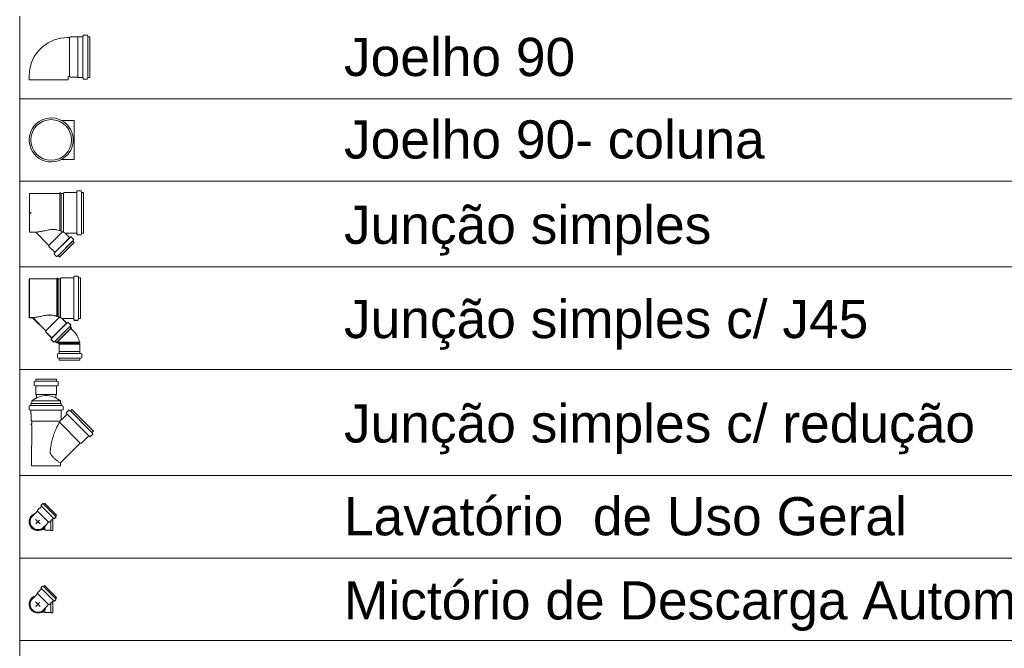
# Model space of a CAD drawing. Header units: millimetres. Extents: x 567 to 934, y -1 to 364.
# Tile 79 of 256: x 691.28 to 696.44, y 45.92 to 49.21. Entities that reach past the tile are written whole.
import ezdxf

# ---------------------------------------------------------------- set-up
doc = ezdxf.new("R2010")
doc.units = ezdxf.units.MM
doc.header["$MEASUREMENT"] = 0
doc.linetypes.add('NULL', pattern=[0])
for name, color, linetype, lineweight in [('DI-Tabelas', 7, 'Continuous', 13), ('Simbolos', 14, 'Continuous', 20), ('Simbolos_int', 14, 'Continuous', 15)]:
    doc.layers.add(name, color=color, linetype=linetype, lineweight=lineweight)
doc.styles.add('Arial', font='arial.ttf')

msp = doc.modelspace()

# ---------------------------------------------------------------- linework, layer by layer
at = {"layer": 'DI-Tabelas'}
for p, q in [((691.2751, 48.795), (691.2751, 49.227)), ((692.9251, 48.795), (691.2751, 48.795)), ((691.2751, 48.363), (691.2751, 48.795)), ((699.172, 48.795), (692.9251, 48.795)), ((692.9251, 48.363), (691.2751, 48.363)), ((691.2751, 47.9153), (691.2751, 48.363)), ((699.172, 48.363), (692.9251, 48.363)), ((692.9251, 47.9153), (691.2751, 47.9153)), ((691.2751, 47.3759), (691.2751, 47.9153)), ((699.172, 47.9153), (692.9251, 47.9153)), ((692.9251, 47.3759), (691.2751, 47.3759)), ((691.2751, 46.8213), (691.2751, 47.3759)), ((699.172, 47.3759), (692.9251, 47.3759)), ((692.9251, 46.8213), (691.2751, 46.8213)), ((691.2751, 46.3893), (691.2751, 46.8213)), ((699.172, 46.8213), (692.9251, 46.8213)), ((692.9251, 46.3893), (691.2751, 46.3893)), ((691.2751, 45.9573), (691.2751, 46.3893)), ((699.172, 46.3893), (692.9251, 46.3893)), ((692.9251, 45.9573), (691.2751, 45.9573)), ((691.2751, 45.5253), (691.2751, 45.9573)), ((699.172, 45.9573), (692.9251, 45.9573))]:
    msp.add_line(p, q, dxfattribs=at)
at = {"layer": 'Simbolos'}
for p, q in [((691.5364, 49.115), (691.5239, 49.115)), ((691.5408, 49.1194), (691.5364, 49.115)), ((691.5803, 49.1194), (691.5408, 49.1194)), ((691.5808, 49.1199), (691.5803, 49.1194)), ((691.605, 49.1199), (691.5808, 49.1199)), ((691.6074, 49.1269), (691.607, 49.1217)), ((691.6283, 49.1287), (691.6094, 49.1287)), ((691.6303, 49.1272), (691.6318, 49.1214)), ((691.6427, 49.1199), (691.6338, 49.1199)), ((691.6427, 49.1199), (691.6427, 48.9069)), ((691.3251, 48.8934), (691.3251, 48.9162)), ((691.5283, 48.8934), (691.5283, 48.9098)), ((691.5364, 48.9118), (691.5303, 48.9118)), ((691.5408, 48.9074), (691.5364, 48.9118)), ((691.5803, 48.9074), (691.5408, 48.9074)), ((691.5808, 48.9069), (691.5803, 48.9074)), ((691.605, 48.9069), (691.5808, 48.9069)), ((691.6074, 48.8999), (691.607, 48.9051)), ((691.6283, 48.8981), (691.6094, 48.8981)), ((691.6303, 48.8996), (691.6318, 48.9054)), ((691.6427, 48.9069), (691.6338, 48.9069)), ((691.4945, 48.6806), (691.56, 48.6806)), ((691.4945, 48.4774), (691.56, 48.4774)), ((691.575, 48.3112), (691.5745, 48.306)), ((691.5959, 48.313), (691.5769, 48.313)), ((691.5978, 48.3115), (691.5994, 48.3057)), ((691.4852, 48.2993), (691.3273, 48.2993)), ((691.3273, 48.2993), (691.3273, 48.0961)), ((691.4852, 48.2993), (691.4854, 48.3023)), ((691.4913, 48.3023), (691.4854, 48.3023)), ((691.4916, 48.2993), (691.4913, 48.3023)), ((691.504, 48.2993), (691.4916, 48.2993)), ((691.5089, 48.3042), (691.504, 48.2993)), ((691.5725, 48.3042), (691.5089, 48.3042)), ((691.6102, 48.3042), (691.6013, 48.3042)), ((691.6102, 48.3042), (691.6102, 48.0912)), ((691.333, 48.1934), (691.3251, 48.2013)), ((691.3362, 48.1977), (691.3251, 48.1977)), ((691.3591, 48.0961), (691.3273, 48.0961)), ((691.4283, 48.0269), (691.3591, 48.0961)), ((691.5361, 48.0682), (691.5164, 48.0878)), ((691.5725, 48.0912), (691.5179, 48.0912)), ((691.5428, 48.0715), (691.5388, 48.0681)), ((691.5574, 48.0585), (691.545, 48.0709)), ((691.5577, 48.056), (691.5546, 48.0507)), ((691.575, 48.0842), (691.5745, 48.0894)), ((691.5959, 48.0824), (691.5769, 48.0824)), ((691.5978, 48.0839), (691.5994, 48.0897)), ((691.6102, 48.0912), (691.6013, 48.0912)), ((691.4283, 48.0212), (691.4283, 48.0269)), ((691.4587, 47.9908), (691.4283, 48.0212)), ((691.5611, 48.0422), (691.4842, 47.9653)), ((691.5611, 48.0422), (691.5549, 48.0483)), ((691.4554, 47.9841), (691.4588, 47.9881)), ((691.4679, 47.969), (691.4555, 47.9814)), ((691.4704, 47.9687), (691.4757, 47.9718)), ((691.4842, 47.9653), (691.4781, 47.9714)), ((691.469, 47.8511), (691.3251, 47.8511)), ((691.3251, 47.8511), (691.3251, 47.6479)), ((691.4695, 47.8516), (691.3256, 47.8516)), ((691.3256, 47.8516), (691.3256, 47.6484)), ((691.469, 47.8511), (691.4693, 47.8541)), ((691.469, 47.6558), (691.469, 47.8511)), ((691.4752, 47.8541), (691.4693, 47.8541)), ((691.4695, 47.8516), (691.4698, 47.8546)), ((691.4695, 47.6563), (691.4695, 47.8516)), ((691.4757, 47.8546), (691.4698, 47.8546)), ((691.4754, 47.8511), (691.4752, 47.8541)), ((691.4754, 47.6536), (691.4754, 47.8511)), ((691.4878, 47.8511), (691.4754, 47.8511)), ((691.4759, 47.8516), (691.4757, 47.8546)), ((691.4759, 47.6541), (691.4759, 47.8516)), ((691.4883, 47.8516), (691.4759, 47.8516)), ((691.4927, 47.856), (691.4878, 47.8511)), ((691.4878, 47.6483), (691.4878, 47.8511)), ((691.4932, 47.8565), (691.4883, 47.8516)), ((691.4883, 47.6488), (691.4883, 47.8516)), ((691.5564, 47.856), (691.4927, 47.856)), ((691.5569, 47.8565), (691.4932, 47.8565)), ((691.5582, 47.856), (691.5582, 47.643)), ((691.5588, 47.863), (691.5584, 47.8578)), ((691.5587, 47.8565), (691.5587, 47.6435)), ((691.5593, 47.8635), (691.5589, 47.8583)), ((691.5797, 47.8648), (691.5608, 47.8648)), ((691.5802, 47.8653), (691.5613, 47.8653)), ((691.5817, 47.8633), (691.5832, 47.8575)), ((691.5822, 47.8638), (691.5837, 47.858)), ((691.5836, 47.856), (691.5836, 47.643)), ((691.5841, 47.8565), (691.5841, 47.6435)), ((691.5941, 47.856), (691.5852, 47.856)), ((691.5946, 47.8565), (691.5857, 47.8565)), ((691.5941, 47.856), (691.5941, 47.643)), ((691.5946, 47.8565), (691.5946, 47.6435)), ((691.343, 47.6479), (691.3251, 47.6479)), ((691.3435, 47.6484), (691.3256, 47.6484)), ((691.4122, 47.5787), (691.343, 47.6479)), ((691.4127, 47.5792), (691.3435, 47.6484)), ((691.4837, 47.6502), (691.4122, 47.5787)), ((691.4842, 47.6507), (691.4127, 47.5792)), ((691.5199, 47.62), (691.5003, 47.6396)), ((691.5204, 47.6205), (691.5008, 47.6401)), ((691.5564, 47.643), (691.5017, 47.643)), ((691.5569, 47.6435), (691.5022, 47.6435)), ((691.5588, 47.636), (691.5584, 47.6412)), ((691.5593, 47.6365), (691.5589, 47.6417)), ((691.5817, 47.6357), (691.5832, 47.6415)), ((691.5822, 47.6362), (691.5837, 47.642)), ((691.5941, 47.643), (691.5852, 47.643)), ((691.5946, 47.6435), (691.5857, 47.6435)), ((691.5212, 47.6187), (691.4439, 47.5413)), ((691.5217, 47.6192), (691.4444, 47.5418)), ((691.5382, 47.6017), (691.4609, 47.5243)), ((691.5387, 47.6022), (691.4614, 47.5248)), ((691.5455, 47.5944), (691.4681, 47.5171)), ((691.546, 47.5949), (691.4686, 47.5176)), ((691.5267, 47.6232), (691.5226, 47.6199)), ((691.5272, 47.6237), (691.5231, 47.6204)), ((691.5418, 47.6107), (691.5294, 47.6231)), ((691.5423, 47.6112), (691.5299, 47.6236)), ((691.5421, 47.6083), (691.539, 47.603)), ((691.5455, 47.5944), (691.5393, 47.6006)), ((691.5426, 47.6088), (691.5395, 47.6035)), ((691.546, 47.5949), (691.5398, 47.6011)), ((691.5608, 47.5745), (691.5431, 47.5921)), ((691.5797, 47.6342), (691.5608, 47.6342)), ((691.5802, 47.6347), (691.5613, 47.6347)), ((691.4122, 47.573), (691.4122, 47.5787)), ((691.4426, 47.5426), (691.4122, 47.573)), ((691.4127, 47.5735), (691.4127, 47.5792)), ((691.4431, 47.5431), (691.4127, 47.5735)), ((691.4393, 47.5359), (691.4427, 47.5399)), ((691.4398, 47.5364), (691.4432, 47.5404)), ((691.4518, 47.5208), (691.4394, 47.5332)), ((691.4523, 47.5213), (691.4399, 47.5337)), ((691.4542, 47.5205), (691.4596, 47.5235)), ((691.4547, 47.521), (691.4601, 47.524)), ((691.4681, 47.5171), (691.462, 47.5232)), ((691.4686, 47.5176), (691.4625, 47.5237)), ((691.4829, 47.509), (691.4714, 47.5204)), ((691.4821, 47.5054), (691.4829, 47.5062)), ((691.4821, 47.4718), (691.4821, 47.5054)), ((691.5871, 47.5206), (691.5901, 47.5204)), ((691.5871, 47.5142), (691.5901, 47.5145)), ((691.5871, 47.509), (691.5871, 47.5142)), ((691.5907, 47.5054), (691.5871, 47.509)), ((691.5901, 47.5145), (691.5901, 47.5204)), ((691.5907, 47.4718), (691.5907, 47.5054)), ((691.4728, 47.4401), (691.4728, 47.4576)), ((691.4743, 47.4382), (691.4802, 47.4366)), ((691.4746, 47.4596), (691.4799, 47.4601)), ((691.4817, 47.4714), (691.4821, 47.4718)), ((691.4817, 47.4621), (691.4817, 47.4714)), ((691.4817, 47.4259), (691.4817, 47.4346)), ((691.5911, 47.4714), (691.5907, 47.4718)), ((691.5911, 47.4621), (691.5911, 47.4714)), ((691.5911, 47.4259), (691.5911, 47.4346)), ((691.5985, 47.4382), (691.5926, 47.4366)), ((691.5982, 47.4596), (691.5929, 47.4601)), ((691.6, 47.4401), (691.6, 47.4576)), ((691.5911, 47.4259), (691.4817, 47.4259)), ((691.3501, 47.3118), (691.3501, 47.2943)), ((691.3515, 47.3137), (691.3575, 47.3153)), ((691.3519, 47.2923), (691.3571, 47.2918)), ((691.359, 47.3259), (691.359, 47.3172)), ((691.359, 47.3259), (691.4684, 47.3259)), ((691.359, 47.2898), (691.359, 47.2463)), ((691.4684, 47.3259), (691.4684, 47.3172)), ((691.4684, 47.2898), (691.4684, 47.2463)), ((691.4758, 47.3137), (691.4698, 47.3153)), ((691.4754, 47.2923), (691.4702, 47.2918)), ((691.4773, 47.3118), (691.4773, 47.2943)), ((691.3382, 47.2129), (691.367, 47.2296)), ((691.359, 47.2463), (691.363, 47.2423)), ((691.363, 47.2423), (691.363, 47.2273)), ((691.4892, 47.2129), (691.4604, 47.2296)), ((691.4684, 47.2463), (691.4644, 47.2423)), ((691.4644, 47.2423), (691.4644, 47.2273)), ((691.3251, 47.1844), (691.3251, 47.1669)), ((691.3326, 47.1879), (691.3265, 47.1863)), ((691.3341, 47.1989), (691.3341, 47.1898)), ((691.3341, 47.1989), (691.4933, 47.1989)), ((691.3382, 47.2129), (691.3382, 47.1989)), ((691.4892, 47.2129), (691.4892, 47.1989)), ((691.4933, 47.1989), (691.4933, 47.1898)), ((691.4947, 47.1879), (691.5008, 47.1863)), ((691.5023, 47.1844), (691.5023, 47.1669)), ((691.3322, 47.1644), (691.3269, 47.1649)), ((691.3341, 47.1624), (691.3341, 47.1454)), ((691.3341, 47.1454), (691.3346, 47.1449)), ((691.3346, 47.1449), (691.3346, 47.1094)), ((691.4933, 47.1454), (691.4928, 47.1449)), ((691.4928, 47.1449), (691.4928, 47.1162)), ((691.4933, 47.1624), (691.4933, 47.1454)), ((691.4951, 47.1644), (691.5004, 47.1649)), ((691.5229, 47.1415), (691.4962, 47.1148)), ((691.523, 47.1442), (691.5198, 47.148)), ((691.5323, 47.1631), (691.5199, 47.1507)), ((691.5401, 47.1603), (691.5347, 47.1634)), ((691.549, 47.167), (691.5425, 47.1606)), ((691.549, 47.167), (691.6615, 47.0545)), ((691.3346, 47.1094), (691.3382, 47.1058)), ((691.3382, 47.0926), (691.3352, 47.0924)), ((691.3352, 47.0924), (691.3352, 47.0865)), ((691.3382, 47.0862), (691.3352, 47.0865)), ((691.3382, 47.0862), (691.3374, 46.8713)), ((691.3382, 47.1058), (691.3382, 47.0926)), ((691.636, 47.0284), (691.5988, 46.9911)), ((691.6387, 47.0285), (691.6425, 47.0253)), ((691.6576, 47.0378), (691.6452, 47.0254)), ((691.6548, 47.0456), (691.6579, 47.0402)), ((691.6615, 47.0545), (691.6551, 47.048)), ((691.5924, 46.9911), (691.4884, 46.8871)), ((691.5988, 46.9911), (691.5924, 46.9911)), ((691.4884, 46.8871), (691.4884, 46.8713)), ((691.3885, 46.6595), (691.3685, 46.6394)), ((691.3871, 46.664), (691.3886, 46.6622)), ((691.394, 46.6734), (691.3872, 46.6667)), ((691.3964, 46.6738), (691.3991, 46.6722)), ((691.4059, 46.6769), (691.4015, 46.6725)), ((691.4683, 46.6145), (691.4059, 46.6769)), ((691.3415, 46.6084), (691.3553, 46.6222)), ((691.3553, 46.6222), (691.3685, 46.6353)), ((691.3685, 46.6394), (691.3685, 46.6353)), ((691.4652, 46.605), (691.4636, 46.6077)), ((691.4683, 46.6145), (691.4639, 46.6101)), ((691.3998, 46.5501), (691.4136, 46.5639)), ((691.4136, 46.5639), (691.4267, 46.5771)), ((691.4308, 46.5771), (691.4267, 46.5771)), ((691.4509, 46.5971), (691.4308, 46.5771)), ((691.4486, 46.5336), (691.4486, 46.5949)), ((691.4554, 46.5957), (691.4536, 46.5972)), ((691.4648, 46.6026), (691.4581, 46.5958)), ((691.3902, 46.538), (691.4062, 46.5381)), ((691.4086, 46.5356), (691.4062, 46.5381)), ((691.4386, 46.5356), (691.4086, 46.5356)), ((691.4407, 46.5336), (691.4386, 46.5356)), ((691.4486, 46.5336), (691.4407, 46.5336)), ((691.4059, 46.2449), (691.4015, 46.2405)), ((691.4683, 46.1825), (691.4059, 46.2449)), ((691.3553, 46.1902), (691.3685, 46.2033)), ((691.3885, 46.2275), (691.3685, 46.2074)), ((691.3685, 46.2074), (691.3685, 46.2033)), ((691.3871, 46.232), (691.3886, 46.2302)), ((691.394, 46.2414), (691.3872, 46.2347)), ((691.3964, 46.2418), (691.3991, 46.2402)), ((691.3415, 46.1764), (691.3553, 46.1902)), ((691.4136, 46.1319), (691.4267, 46.1451)), ((691.4308, 46.1451), (691.4267, 46.1451)), ((691.4509, 46.1651), (691.4308, 46.1451)), ((691.4486, 46.1016), (691.4486, 46.1629)), ((691.4554, 46.1637), (691.4536, 46.1652)), ((691.4648, 46.1706), (691.4581, 46.1638)), ((691.4652, 46.173), (691.4636, 46.1757)), ((691.4683, 46.1825), (691.4639, 46.1781)), ((691.3902, 46.106), (691.4062, 46.1061)), ((691.3998, 46.1181), (691.4136, 46.1319)), ((691.4086, 46.1036), (691.4062, 46.1061)), ((691.4386, 46.1036), (691.4086, 46.1036)), ((691.4407, 46.1016), (691.4386, 46.1036)), ((691.4486, 46.1016), (691.4407, 46.1016))]:
    msp.add_line(p, q, dxfattribs=at)
for points in [[(691.5239, 49.115), (691.4893, 49.112), (691.4559, 49.103), (691.4245, 49.0883), (691.3961, 49.0685), (691.3716, 49.044), (691.3517, 49.0156), (691.337, 48.9842), (691.3281, 48.9507), (691.3251, 48.9162)], [(691.605, 49.1199), (691.6053, 49.1199), (691.6056, 49.12), (691.6059, 49.1201), (691.6062, 49.1203), (691.6065, 49.1205), (691.6067, 49.1208), (691.6068, 49.1211), (691.6069, 49.1214), (691.607, 49.1217)], [(691.6094, 49.1287), (691.6091, 49.1286), (691.6088, 49.1286), (691.6085, 49.1284), (691.6082, 49.1283), (691.608, 49.128), (691.6078, 49.1278), (691.6076, 49.1275), (691.6075, 49.1272), (691.6074, 49.1268)], [(691.6303, 49.1272), (691.6302, 49.1275), (691.63, 49.1277), (691.6299, 49.128), (691.6297, 49.1282), (691.6294, 49.1283), (691.6292, 49.1285), (691.6289, 49.1286), (691.6286, 49.1287), (691.6283, 49.1287)], [(691.6318, 49.1214), (691.6319, 49.1211), (691.6321, 49.1208), (691.6322, 49.1206), (691.6324, 49.1204), (691.6327, 49.1202), (691.6329, 49.1201), (691.6332, 49.12), (691.6335, 49.1199), (691.6338, 49.1199)], [(691.5303, 48.9118), (691.5299, 48.9117), (691.5296, 48.9117), (691.5293, 48.9115), (691.529, 48.9113), (691.5287, 48.9111), (691.5285, 48.9108), (691.5284, 48.9105), (691.5283, 48.9101), (691.5283, 48.9098)], [(691.607, 48.905), (691.6069, 48.9054), (691.6068, 48.9057), (691.6067, 48.906), (691.6065, 48.9062), (691.6062, 48.9065), (691.6059, 48.9066), (691.6056, 48.9068), (691.6053, 48.9068), (691.605, 48.9069)], [(691.6074, 48.8999), (691.6075, 48.8996), (691.6076, 48.8993), (691.6078, 48.899), (691.608, 48.8987), (691.6082, 48.8985), (691.6085, 48.8983), (691.6088, 48.8982), (691.6091, 48.8981), (691.6094, 48.8981)], [(691.6283, 48.8981), (691.6286, 48.8981), (691.6289, 48.8982), (691.6292, 48.8983), (691.6294, 48.8984), (691.6297, 48.8986), (691.6299, 48.8988), (691.63, 48.899), (691.6302, 48.8993), (691.6303, 48.8996)], [(691.6338, 48.9069), (691.6335, 48.9069), (691.6332, 48.9068), (691.6329, 48.9067), (691.6327, 48.9065), (691.6324, 48.9064), (691.6322, 48.9062), (691.6321, 48.9059), (691.6319, 48.9057), (691.6318, 48.9054)], [(691.4945, 48.6806), (691.4784, 48.6877), (691.4614, 48.6923), (691.4439, 48.6943), (691.4263, 48.6935), (691.4091, 48.6901), (691.3925, 48.6841), (691.3771, 48.6756), (691.3631, 48.6649), (691.3509, 48.6522), (691.3408, 48.6378), (691.333, 48.622), (691.3277, 48.6052), (691.3251, 48.5878), (691.3251, 48.5702), (691.3277, 48.5528), (691.333, 48.536), (691.3408, 48.5202), (691.3509, 48.5058), (691.3631, 48.4931), (691.3771, 48.4824), (691.3925, 48.474), (691.4091, 48.468), (691.4263, 48.4645), (691.4439, 48.4638), (691.4614, 48.4657), (691.4784, 48.4703), (691.4945, 48.4774)], [(691.4945, 48.4774), (691.5063, 48.4847), (691.5171, 48.4933), (691.5268, 48.5031), (691.5352, 48.514), (691.5423, 48.5259), (691.548, 48.5385), (691.552, 48.5517), (691.5545, 48.5652), (691.5553, 48.579), (691.5545, 48.5928), (691.552, 48.6064), (691.548, 48.6196), (691.5423, 48.6322), (691.5352, 48.644), (691.5268, 48.655), (691.5171, 48.6648), (691.5063, 48.6734), (691.4945, 48.6806)], [(691.5769, 48.313), (691.5766, 48.313), (691.5763, 48.3129), (691.576, 48.3128), (691.5757, 48.3126), (691.5755, 48.3124), (691.5753, 48.3121), (691.5751, 48.3118), (691.575, 48.3115), (691.575, 48.3112)], [(691.5978, 48.3115), (691.5977, 48.3118), (691.5976, 48.3121), (691.5974, 48.3123), (691.5972, 48.3125), (691.597, 48.3127), (691.5967, 48.3128), (691.5964, 48.3129), (691.5962, 48.313), (691.5959, 48.313)], [(691.5725, 48.3042), (691.5729, 48.3043), (691.5732, 48.3043), (691.5735, 48.3045), (691.5738, 48.3046), (691.574, 48.3049), (691.5742, 48.3051), (691.5744, 48.3054), (691.5745, 48.3057), (691.5745, 48.3061)], [(691.5994, 48.3057), (691.5995, 48.3054), (691.5996, 48.3052), (691.5998, 48.3049), (691.6, 48.3047), (691.6002, 48.3046), (691.6004, 48.3044), (691.6007, 48.3043), (691.601, 48.3042), (691.6013, 48.3042)], [(691.4071, 48.1036), (691.4019, 48.1028), (691.3967, 48.1019), (691.3916, 48.1011), (691.3864, 48.1002), (691.3813, 48.0993), (691.3761, 48.0983), (691.371, 48.0973), (691.3659, 48.0963), (691.3607, 48.0952)], [(691.4636, 48.1092), (691.4572, 48.1098), (691.4509, 48.1101), (691.4445, 48.11), (691.4382, 48.1097), (691.4319, 48.1091), (691.4256, 48.1081), (691.4193, 48.1069), (691.4132, 48.1054), (691.4071, 48.1036)], [(691.5161, 48.0901), (691.5106, 48.0932), (691.5051, 48.096), (691.4994, 48.0986), (691.4936, 48.101), (691.4878, 48.1031), (691.4818, 48.105), (691.4758, 48.1067), (691.4697, 48.1081), (691.4636, 48.1092)], [(691.3607, 48.0953), (691.3606, 48.0954), (691.3605, 48.0956), (691.3603, 48.0957), (691.3601, 48.0958), (691.3599, 48.0959), (691.3597, 48.096), (691.3595, 48.0961), (691.3593, 48.0961), (691.3591, 48.0961)], [(691.5179, 48.0912), (691.5176, 48.0912), (691.5174, 48.0912), (691.5171, 48.0911), (691.5169, 48.091), (691.5167, 48.0908), (691.5165, 48.0906), (691.5163, 48.0904), (691.5161, 48.0902), (691.516, 48.09), (691.5159, 48.0897), (691.5159, 48.0895), (691.5159, 48.0892), (691.5159, 48.089), (691.5159, 48.0887), (691.516, 48.0885), (691.5161, 48.0882), (691.5163, 48.088), (691.5165, 48.0878)], [(691.5361, 48.0682), (691.5363, 48.068), (691.5366, 48.0678), (691.5369, 48.0677), (691.5372, 48.0676), (691.5375, 48.0676), (691.5379, 48.0677), (691.5382, 48.0678), (691.5385, 48.0679), (691.5388, 48.0681)], [(691.545, 48.0709), (691.5448, 48.0711), (691.5445, 48.0712), (691.5442, 48.0714), (691.5438, 48.0714), (691.5435, 48.0714), (691.5432, 48.0714), (691.5429, 48.0713), (691.5426, 48.0712), (691.5423, 48.071)], [(691.5577, 48.056), (691.5578, 48.0563), (691.5579, 48.0566), (691.558, 48.0569), (691.558, 48.0572), (691.5579, 48.0574), (691.5579, 48.0577), (691.5577, 48.058), (691.5576, 48.0582), (691.5574, 48.0585)], [(691.5745, 48.0894), (691.5745, 48.0897), (691.5744, 48.09), (691.5742, 48.0903), (691.574, 48.0906), (691.5738, 48.0908), (691.5735, 48.091), (691.5732, 48.0911), (691.5729, 48.0912), (691.5725, 48.0912)], [(691.575, 48.0843), (691.575, 48.0839), (691.5751, 48.0836), (691.5753, 48.0833), (691.5755, 48.0831), (691.5757, 48.0828), (691.576, 48.0827), (691.5763, 48.0825), (691.5766, 48.0825), (691.5769, 48.0824)], [(691.5959, 48.0824), (691.5962, 48.0824), (691.5964, 48.0825), (691.5967, 48.0826), (691.597, 48.0828), (691.5972, 48.0829), (691.5974, 48.0831), (691.5976, 48.0834), (691.5977, 48.0836), (691.5978, 48.0839)], [(691.6013, 48.0912), (691.601, 48.0912), (691.6007, 48.0911), (691.6004, 48.091), (691.6002, 48.0909), (691.6, 48.0907), (691.5998, 48.0905), (691.5996, 48.0903), (691.5995, 48.09), (691.5994, 48.0897)], [(691.5546, 48.0507), (691.5545, 48.0505), (691.5544, 48.0502), (691.5544, 48.0499), (691.5544, 48.0496), (691.5544, 48.0493), (691.5545, 48.049), (691.5546, 48.0488), (691.5548, 48.0485), (691.555, 48.0483)], [(691.4554, 47.9841), (691.4552, 47.9838), (691.4551, 47.9835), (691.455, 47.9832), (691.455, 47.9829), (691.455, 47.9826), (691.4551, 47.9823), (691.4552, 47.9819), (691.4553, 47.9817), (691.4556, 47.9814)], [(691.4588, 47.9881), (691.459, 47.9884), (691.4592, 47.9887), (691.4592, 47.989), (691.4593, 47.9893), (691.4593, 47.9897), (691.4592, 47.99), (691.4591, 47.9903), (691.4589, 47.9906), (691.4587, 47.9908)], [(691.468, 47.969), (691.4682, 47.9688), (691.4684, 47.9687), (691.4687, 47.9685), (691.469, 47.9685), (691.4693, 47.9684), (691.4695, 47.9684), (691.4698, 47.9685), (691.4701, 47.9686), (691.4704, 47.9687)], [(691.4781, 47.9715), (691.4779, 47.9716), (691.4776, 47.9718), (691.4774, 47.9719), (691.4771, 47.972), (691.4768, 47.972), (691.4765, 47.972), (691.4762, 47.972), (691.476, 47.9719), (691.4757, 47.9718)], [(691.5564, 47.856), (691.5567, 47.856), (691.557, 47.8561), (691.5573, 47.8562), (691.5576, 47.8564), (691.5579, 47.8566), (691.5581, 47.8569), (691.5582, 47.8572), (691.5583, 47.8575), (691.5584, 47.8578)], [(691.5569, 47.8565), (691.5572, 47.8565), (691.5575, 47.8566), (691.5578, 47.8567), (691.5581, 47.8569), (691.5584, 47.8571), (691.5586, 47.8574), (691.5587, 47.8577), (691.5588, 47.858), (691.5589, 47.8583)], [(691.5608, 47.8648), (691.5605, 47.8648), (691.5602, 47.8647), (691.5599, 47.8646), (691.5596, 47.8644), (691.5593, 47.8642), (691.5591, 47.8639), (691.559, 47.8636), (691.5589, 47.8633), (691.5588, 47.863)], [(691.5613, 47.8653), (691.561, 47.8653), (691.5607, 47.8652), (691.5604, 47.8651), (691.5601, 47.8649), (691.5598, 47.8647), (691.5596, 47.8644), (691.5595, 47.8641), (691.5594, 47.8638), (691.5593, 47.8635)], [(691.5817, 47.8633), (691.5816, 47.8636), (691.5814, 47.8639), (691.5813, 47.8641), (691.5811, 47.8643), (691.5808, 47.8645), (691.5806, 47.8646), (691.5803, 47.8647), (691.58, 47.8648), (691.5797, 47.8648)], [(691.5822, 47.8638), (691.5821, 47.8641), (691.5819, 47.8644), (691.5818, 47.8646), (691.5816, 47.8648), (691.5813, 47.865), (691.5811, 47.8651), (691.5808, 47.8652), (691.5805, 47.8653), (691.5802, 47.8653)], [(691.5832, 47.8575), (691.5833, 47.8572), (691.5835, 47.857), (691.5836, 47.8567), (691.5838, 47.8565), (691.5841, 47.8563), (691.5843, 47.8562), (691.5846, 47.8561), (691.5849, 47.856), (691.5852, 47.856)], [(691.5837, 47.858), (691.5838, 47.8577), (691.584, 47.8575), (691.5841, 47.8572), (691.5843, 47.857), (691.5846, 47.8568), (691.5848, 47.8567), (691.5851, 47.8566), (691.5854, 47.8565), (691.5857, 47.8565)], [(691.3446, 47.647), (691.3445, 47.6472), (691.3443, 47.6474), (691.3442, 47.6475), (691.344, 47.6476), (691.3438, 47.6477), (691.3436, 47.6478), (691.3434, 47.6479), (691.3432, 47.6479), (691.343, 47.6479)], [(691.3451, 47.6475), (691.345, 47.6477), (691.3448, 47.6479), (691.3447, 47.648), (691.3445, 47.6481), (691.3443, 47.6482), (691.3441, 47.6483), (691.3439, 47.6484), (691.3437, 47.6484), (691.3435, 47.6484)], [(691.3909, 47.6554), (691.3858, 47.6546), (691.3806, 47.6537), (691.3754, 47.6529), (691.3703, 47.652), (691.3651, 47.651), (691.36, 47.6501), (691.3549, 47.6491), (691.3497, 47.6481), (691.3446, 47.647)], [(691.3914, 47.6559), (691.3863, 47.6551), (691.3811, 47.6542), (691.3759, 47.6534), (691.3708, 47.6525), (691.3656, 47.6515), (691.3605, 47.6506), (691.3554, 47.6496), (691.3502, 47.6486), (691.3451, 47.6475)], [(691.4474, 47.661), (691.4411, 47.6616), (691.4347, 47.6618), (691.4284, 47.6618), (691.422, 47.6615), (691.4157, 47.6608), (691.4094, 47.6599), (691.4032, 47.6587), (691.397, 47.6572), (691.3909, 47.6554)], [(691.4479, 47.6615), (691.4416, 47.6621), (691.4352, 47.6623), (691.4289, 47.6623), (691.4225, 47.662), (691.4162, 47.6613), (691.4099, 47.6604), (691.4037, 47.6592), (691.3975, 47.6577), (691.3914, 47.6559)], [(691.5, 47.6419), (691.4945, 47.645), (691.4889, 47.6478), (691.4833, 47.6504), (691.4775, 47.6528), (691.4716, 47.6549), (691.4657, 47.6568), (691.4596, 47.6585), (691.4536, 47.6599), (691.4474, 47.661)], [(691.5005, 47.6424), (691.495, 47.6455), (691.4894, 47.6483), (691.4838, 47.6509), (691.478, 47.6533), (691.4721, 47.6554), (691.4662, 47.6573), (691.4601, 47.659), (691.4541, 47.6604), (691.4479, 47.6615)], [(691.5017, 47.643), (691.5015, 47.643), (691.5012, 47.6429), (691.501, 47.6429), (691.5007, 47.6427), (691.5005, 47.6426), (691.5003, 47.6424), (691.5001, 47.6422), (691.5, 47.642), (691.4999, 47.6418), (691.4998, 47.6415), (691.4998, 47.6413), (691.4997, 47.641), (691.4998, 47.6407), (691.4998, 47.6405), (691.4999, 47.6402), (691.5, 47.64), (691.5001, 47.6398), (691.5003, 47.6396)], [(691.5022, 47.6435), (691.502, 47.6435), (691.5017, 47.6434), (691.5015, 47.6434), (691.5012, 47.6432), (691.501, 47.6431), (691.5008, 47.6429), (691.5006, 47.6427), (691.5005, 47.6425), (691.5004, 47.6423), (691.5003, 47.642), (691.5003, 47.6418), (691.5002, 47.6415), (691.5003, 47.6412), (691.5003, 47.641), (691.5004, 47.6407), (691.5005, 47.6405), (691.5006, 47.6403), (691.5008, 47.6401)], [(691.5584, 47.6412), (691.5583, 47.6415), (691.5582, 47.6418), (691.5581, 47.6421), (691.5579, 47.6424), (691.5576, 47.6426), (691.5573, 47.6428), (691.557, 47.6429), (691.5567, 47.643), (691.5564, 47.643)], [(691.5589, 47.6417), (691.5588, 47.642), (691.5587, 47.6423), (691.5586, 47.6426), (691.5584, 47.6429), (691.5581, 47.6431), (691.5578, 47.6433), (691.5575, 47.6434), (691.5572, 47.6435), (691.5569, 47.6435)], [(691.5852, 47.643), (691.5849, 47.643), (691.5846, 47.6429), (691.5843, 47.6428), (691.5841, 47.6427), (691.5838, 47.6425), (691.5836, 47.6423), (691.5835, 47.6421), (691.5833, 47.6418), (691.5832, 47.6415)], [(691.5857, 47.6435), (691.5854, 47.6435), (691.5851, 47.6434), (691.5848, 47.6433), (691.5846, 47.6432), (691.5843, 47.643), (691.5841, 47.6428), (691.584, 47.6426), (691.5838, 47.6423), (691.5837, 47.642)], [(691.5199, 47.62), (691.5202, 47.6198), (691.5205, 47.6196), (691.5208, 47.6195), (691.5211, 47.6194), (691.5214, 47.6194), (691.5217, 47.6194), (691.5221, 47.6195), (691.5224, 47.6197), (691.5226, 47.6199)], [(691.5204, 47.6205), (691.5207, 47.6203), (691.521, 47.6201), (691.5213, 47.62), (691.5216, 47.6199), (691.5219, 47.6199), (691.5222, 47.6199), (691.5226, 47.62), (691.5229, 47.6202), (691.5231, 47.6204)], [(691.5294, 47.6231), (691.5291, 47.6234), (691.5288, 47.6235), (691.5285, 47.6236), (691.5282, 47.6237), (691.5279, 47.6237), (691.5276, 47.6237), (691.5272, 47.6236), (691.5269, 47.6234), (691.5267, 47.6233)], [(691.5299, 47.6236), (691.5296, 47.6239), (691.5293, 47.624), (691.529, 47.6241), (691.5287, 47.6242), (691.5284, 47.6242), (691.5281, 47.6242), (691.5277, 47.6241), (691.5274, 47.6239), (691.5272, 47.6238)], [(691.539, 47.603), (691.5389, 47.6027), (691.5388, 47.6025), (691.5387, 47.6022), (691.5387, 47.6019), (691.5388, 47.6016), (691.5389, 47.6013), (691.539, 47.6011), (691.5391, 47.6008), (691.5393, 47.6006)], [(691.5395, 47.6035), (691.5394, 47.6032), (691.5393, 47.603), (691.5392, 47.6027), (691.5392, 47.6024), (691.5393, 47.6021), (691.5394, 47.6018), (691.5395, 47.6016), (691.5396, 47.6013), (691.5398, 47.6011)], [(691.5421, 47.6083), (691.5422, 47.6086), (691.5423, 47.6089), (691.5423, 47.6092), (691.5424, 47.6094), (691.5423, 47.6097), (691.5422, 47.61), (691.5421, 47.6103), (691.542, 47.6105), (691.5418, 47.6107)], [(691.5426, 47.6088), (691.5427, 47.6091), (691.5428, 47.6094), (691.5428, 47.6097), (691.5429, 47.6099), (691.5428, 47.6102), (691.5427, 47.6105), (691.5426, 47.6108), (691.5425, 47.611), (691.5423, 47.6112)], [(691.5588, 47.636), (691.5589, 47.6357), (691.559, 47.6354), (691.5591, 47.6351), (691.5593, 47.6348), (691.5596, 47.6346), (691.5599, 47.6344), (691.5602, 47.6343), (691.5605, 47.6342), (691.5608, 47.6342)], [(691.5593, 47.6365), (691.5594, 47.6362), (691.5595, 47.6359), (691.5596, 47.6356), (691.5598, 47.6353), (691.5601, 47.6351), (691.5604, 47.6349), (691.5607, 47.6348), (691.561, 47.6347), (691.5613, 47.6347)], [(691.5797, 47.6342), (691.58, 47.6342), (691.5803, 47.6343), (691.5806, 47.6344), (691.5808, 47.6345), (691.5811, 47.6347), (691.5813, 47.6349), (691.5814, 47.6352), (691.5816, 47.6354), (691.5817, 47.6357)], [(691.5802, 47.6347), (691.5805, 47.6347), (691.5808, 47.6348), (691.5811, 47.6349), (691.5813, 47.635), (691.5816, 47.6352), (691.5818, 47.6354), (691.5819, 47.6357), (691.5821, 47.6359), (691.5822, 47.6362)], [(691.4393, 47.5359), (691.4391, 47.5356), (691.439, 47.5353), (691.4389, 47.535), (691.4388, 47.5347), (691.4389, 47.5344), (691.4389, 47.534), (691.439, 47.5337), (691.4392, 47.5334), (691.4394, 47.5332)], [(691.4398, 47.5364), (691.4396, 47.5361), (691.4395, 47.5358), (691.4394, 47.5355), (691.4393, 47.5352), (691.4394, 47.5349), (691.4394, 47.5345), (691.4395, 47.5342), (691.4397, 47.5339), (691.4399, 47.5337)], [(691.4427, 47.5399), (691.4429, 47.5402), (691.443, 47.5405), (691.4431, 47.5408), (691.4432, 47.5411), (691.4431, 47.5415), (691.4431, 47.5418), (691.443, 47.5421), (691.4428, 47.5424), (691.4426, 47.5426)], [(691.4432, 47.5404), (691.4434, 47.5407), (691.4435, 47.541), (691.4436, 47.5413), (691.4437, 47.5416), (691.4436, 47.542), (691.4436, 47.5423), (691.4435, 47.5426), (691.4433, 47.5429), (691.4431, 47.5431)], [(691.5871, 47.5206), (691.586, 47.5273), (691.5844, 47.5339), (691.5823, 47.5404), (691.5798, 47.5466), (691.5768, 47.5527), (691.5734, 47.5586), (691.5696, 47.5642), (691.5653, 47.5695), (691.5608, 47.5745)], [(691.4518, 47.5208), (691.452, 47.5206), (691.4523, 47.5204), (691.4526, 47.5203), (691.4528, 47.5202), (691.4531, 47.5202), (691.4534, 47.5202), (691.4537, 47.5203), (691.454, 47.5203), (691.4542, 47.5205)], [(691.4523, 47.5213), (691.4525, 47.5211), (691.4528, 47.5209), (691.4531, 47.5208), (691.4533, 47.5207), (691.4536, 47.5207), (691.4539, 47.5207), (691.4542, 47.5208), (691.4545, 47.5208), (691.4547, 47.521)], [(691.462, 47.5232), (691.4618, 47.5234), (691.4615, 47.5236), (691.4612, 47.5237), (691.461, 47.5238), (691.4607, 47.5238), (691.4604, 47.5238), (691.4601, 47.5238), (691.4598, 47.5237), (691.4596, 47.5236)], [(691.4625, 47.5237), (691.4623, 47.5239), (691.462, 47.5241), (691.4617, 47.5242), (691.4615, 47.5243), (691.4612, 47.5243), (691.4609, 47.5243), (691.4606, 47.5243), (691.4603, 47.5242), (691.4601, 47.5241)], [(691.4829, 47.5062), (691.4831, 47.5064), (691.4833, 47.5067), (691.4834, 47.5071), (691.4834, 47.5074), (691.4834, 47.5077), (691.4834, 47.5081), (691.4833, 47.5084), (691.4831, 47.5087), (691.4829, 47.509)], [(691.4747, 47.4596), (691.4743, 47.4596), (691.474, 47.4594), (691.4737, 47.4593), (691.4735, 47.4591), (691.4732, 47.4588), (691.4731, 47.4586), (691.4729, 47.4583), (691.4729, 47.4579), (691.4728, 47.4576)], [(691.4728, 47.4401), (691.4728, 47.4398), (691.4729, 47.4395), (691.473, 47.4392), (691.4732, 47.439), (691.4733, 47.4388), (691.4735, 47.4386), (691.4738, 47.4384), (691.474, 47.4383), (691.4743, 47.4382)], [(691.4799, 47.4601), (691.4802, 47.4601), (691.4805, 47.4602), (691.4808, 47.4604), (691.4811, 47.4606), (691.4813, 47.4608), (691.4815, 47.4611), (691.4816, 47.4614), (691.4817, 47.4617), (691.4817, 47.4621)], [(691.4817, 47.4346), (691.4817, 47.4349), (691.4816, 47.4352), (691.4815, 47.4355), (691.4814, 47.4357), (691.4812, 47.436), (691.481, 47.4362), (691.4808, 47.4363), (691.4805, 47.4365), (691.4802, 47.4366)], [(691.5911, 47.4621), (691.5912, 47.4617), (691.5912, 47.4614), (691.5914, 47.4611), (691.5915, 47.4608), (691.5918, 47.4606), (691.592, 47.4604), (691.5923, 47.4602), (691.5926, 47.4601), (691.593, 47.4601)], [(691.5926, 47.4366), (691.5923, 47.4365), (691.5921, 47.4363), (691.5918, 47.4362), (691.5916, 47.436), (691.5915, 47.4357), (691.5913, 47.4355), (691.5912, 47.4352), (691.5911, 47.4349), (691.5911, 47.4346)], [(691.6, 47.4576), (691.6, 47.4579), (691.5999, 47.4583), (691.5998, 47.4586), (691.5996, 47.4588), (691.5994, 47.4591), (691.5991, 47.4593), (691.5988, 47.4594), (691.5985, 47.4596), (691.5982, 47.4596)], [(691.5985, 47.4382), (691.5988, 47.4383), (691.5991, 47.4384), (691.5993, 47.4386), (691.5995, 47.4388), (691.5997, 47.439), (691.5998, 47.4392), (691.5999, 47.4395), (691.6, 47.4398), (691.6, 47.4401)], [(691.3515, 47.3137), (691.3513, 47.3136), (691.351, 47.3135), (691.3508, 47.3133), (691.3506, 47.3131), (691.3504, 47.3129), (691.3502, 47.3126), (691.3501, 47.3123), (691.3501, 47.3121), (691.3501, 47.3118)], [(691.3501, 47.2943), (691.3501, 47.2939), (691.3502, 47.2936), (691.3503, 47.2933), (691.3505, 47.293), (691.3507, 47.2928), (691.351, 47.2926), (691.3512, 47.2924), (691.3516, 47.2923), (691.3519, 47.2923)], [(691.359, 47.2898), (691.3589, 47.2901), (691.3588, 47.2904), (691.3587, 47.2907), (691.3585, 47.291), (691.3583, 47.2913), (691.3581, 47.2915), (691.3578, 47.2916), (691.3575, 47.2917), (691.3571, 47.2918)], [(691.3575, 47.3153), (691.3577, 47.3154), (691.358, 47.3155), (691.3582, 47.3157), (691.3585, 47.3159), (691.3586, 47.3161), (691.3588, 47.3164), (691.3589, 47.3167), (691.3589, 47.3169), (691.359, 47.3172)], [(691.4684, 47.3172), (691.4684, 47.3169), (691.4684, 47.3167), (691.4685, 47.3164), (691.4687, 47.3161), (691.4689, 47.3159), (691.4691, 47.3157), (691.4693, 47.3155), (691.4696, 47.3154), (691.4698, 47.3153)], [(691.4702, 47.2918), (691.4699, 47.2917), (691.4695, 47.2916), (691.4693, 47.2915), (691.469, 47.2913), (691.4688, 47.291), (691.4686, 47.2907), (691.4685, 47.2904), (691.4684, 47.2901), (691.4684, 47.2898)], [(691.4754, 47.2923), (691.4758, 47.2923), (691.4761, 47.2924), (691.4764, 47.2926), (691.4766, 47.2928), (691.4768, 47.293), (691.477, 47.2933), (691.4771, 47.2936), (691.4772, 47.2939), (691.4773, 47.2943)], [(691.4773, 47.3118), (691.4772, 47.3121), (691.4772, 47.3123), (691.4771, 47.3126), (691.4769, 47.3129), (691.4768, 47.3131), (691.4765, 47.3133), (691.4763, 47.3135), (691.476, 47.3136), (691.4758, 47.3137)], [(691.4604, 47.2296), (691.4505, 47.2338), (691.4402, 47.2369), (691.4297, 47.2391), (691.419, 47.2401), (691.4083, 47.2401), (691.3976, 47.2391), (691.3871, 47.2369), (691.3768, 47.2338), (691.367, 47.2296)], [(691.3265, 47.1863), (691.3263, 47.1862), (691.326, 47.1861), (691.3258, 47.1859), (691.3256, 47.1857), (691.3254, 47.1855), (691.3252, 47.1852), (691.3251, 47.1849), (691.3251, 47.1846), (691.3251, 47.1844)], [(691.3326, 47.1879), (691.3328, 47.188), (691.3331, 47.1881), (691.3333, 47.1883), (691.3336, 47.1885), (691.3337, 47.1887), (691.3339, 47.189), (691.334, 47.1893), (691.334, 47.1895), (691.3341, 47.1898)], [(691.4933, 47.1898), (691.4933, 47.1895), (691.4933, 47.1893), (691.4934, 47.189), (691.4936, 47.1887), (691.4938, 47.1885), (691.494, 47.1883), (691.4942, 47.1881), (691.4945, 47.188), (691.4947, 47.1879)], [(691.5023, 47.1844), (691.5022, 47.1846), (691.5022, 47.1849), (691.5021, 47.1852), (691.5019, 47.1855), (691.5018, 47.1857), (691.5015, 47.1859), (691.5013, 47.1861), (691.501, 47.1862), (691.5008, 47.1863)], [(691.3251, 47.1669), (691.3251, 47.1665), (691.3252, 47.1662), (691.3253, 47.1659), (691.3255, 47.1656), (691.3257, 47.1654), (691.326, 47.1652), (691.3262, 47.165), (691.3266, 47.1649), (691.3269, 47.1649)], [(691.3341, 47.1624), (691.334, 47.1627), (691.3339, 47.163), (691.3338, 47.1633), (691.3336, 47.1636), (691.3334, 47.1639), (691.3332, 47.1641), (691.3329, 47.1642), (691.3326, 47.1643), (691.3322, 47.1644)], [(691.4951, 47.1644), (691.4948, 47.1643), (691.4944, 47.1642), (691.4942, 47.1641), (691.4939, 47.1639), (691.4937, 47.1636), (691.4935, 47.1633), (691.4934, 47.163), (691.4933, 47.1627), (691.4933, 47.1624)], [(691.5004, 47.1649), (691.5008, 47.1649), (691.5011, 47.165), (691.5014, 47.1652), (691.5016, 47.1654), (691.5018, 47.1656), (691.502, 47.1659), (691.5021, 47.1662), (691.5022, 47.1665), (691.5023, 47.1669)], [(691.5199, 47.1507), (691.5197, 47.1505), (691.5195, 47.1502), (691.5194, 47.1499), (691.5194, 47.1495), (691.5193, 47.1492), (691.5194, 47.1489), (691.5195, 47.1486), (691.5196, 47.1483), (691.5198, 47.148)], [(691.5229, 47.1415), (691.5231, 47.1418), (691.5233, 47.1421), (691.5234, 47.1424), (691.5234, 47.1427), (691.5235, 47.143), (691.5234, 47.1433), (691.5233, 47.1437), (691.5232, 47.144), (691.523, 47.1442)], [(691.5347, 47.1634), (691.5344, 47.1635), (691.5342, 47.1636), (691.5339, 47.1637), (691.5336, 47.1637), (691.5333, 47.1636), (691.533, 47.1636), (691.5327, 47.1634), (691.5325, 47.1633), (691.5323, 47.1631)], [(691.5401, 47.1603), (691.5404, 47.1602), (691.5407, 47.1601), (691.5409, 47.16), (691.5412, 47.16), (691.5415, 47.1601), (691.5418, 47.1601), (691.5421, 47.1603), (691.5423, 47.1604), (691.5425, 47.1606)], [(691.472, 47.079), (691.4688, 47.0722), (691.4658, 47.0654), (691.4628, 47.0585), (691.46, 47.0515), (691.4573, 47.0445), (691.4547, 47.0374), (691.4523, 47.0303), (691.45, 47.0232), (691.4478, 47.016)], [(691.4932, 47.1149), (691.4906, 47.1111), (691.488, 47.1073), (691.4855, 47.1034), (691.483, 47.0994), (691.4807, 47.0954), (691.4784, 47.0914), (691.4762, 47.0873), (691.4741, 47.0832), (691.472, 47.079)], [(691.4928, 47.1162), (691.4928, 47.116), (691.4928, 47.1157), (691.4929, 47.1154), (691.493, 47.1152), (691.4932, 47.115), (691.4933, 47.1148), (691.4935, 47.1146), (691.4938, 47.1145), (691.494, 47.1144), (691.4942, 47.1143), (691.4945, 47.1142), (691.4948, 47.1142), (691.495, 47.1142), (691.4953, 47.1143), (691.4955, 47.1144), (691.4958, 47.1145), (691.496, 47.1146), (691.4962, 47.1148)], [(691.6387, 47.0285), (691.6385, 47.0287), (691.6382, 47.0288), (691.6378, 47.0289), (691.6375, 47.029), (691.6372, 47.0289), (691.6369, 47.0289), (691.6366, 47.0288), (691.6363, 47.0286), (691.636, 47.0284)], [(691.6425, 47.0253), (691.6428, 47.0251), (691.6431, 47.025), (691.6434, 47.0249), (691.6437, 47.0248), (691.644, 47.0249), (691.6444, 47.0249), (691.6447, 47.025), (691.645, 47.0252), (691.6452, 47.0254)], [(691.6551, 47.048), (691.6549, 47.0478), (691.6548, 47.0476), (691.6546, 47.0473), (691.6546, 47.047), (691.6545, 47.0467), (691.6545, 47.0464), (691.6546, 47.0462), (691.6547, 47.0459), (691.6548, 47.0456)], [(691.6576, 47.0378), (691.6578, 47.038), (691.6579, 47.0382), (691.6581, 47.0385), (691.6581, 47.0388), (691.6582, 47.0391), (691.6582, 47.0394), (691.6581, 47.0397), (691.658, 47.0399), (691.6579, 47.0402)], [(691.4478, 47.016), (691.4458, 47.0087), (691.444, 47.0015), (691.4423, 46.9942), (691.4407, 46.9868), (691.4393, 46.9795), (691.438, 46.9721), (691.4368, 46.9647), (691.4358, 46.9573), (691.4349, 46.9498)], [(691.4349, 46.9498), (691.4349, 46.9488), (691.4349, 46.9478), (691.4348, 46.9467), (691.4349, 46.9457), (691.4349, 46.9446), (691.4349, 46.9436), (691.4349, 46.9426), (691.4349, 46.9415), (691.435, 46.9405)], [(691.435, 46.9405), (691.435, 46.94), (691.4351, 46.9395), (691.4353, 46.9389), (691.4354, 46.9384), (691.4356, 46.938), (691.4358, 46.9375), (691.436, 46.937), (691.4362, 46.9365), (691.4364, 46.9361)], [(691.4364, 46.9361), (691.4384, 46.9328), (691.4405, 46.9295), (691.4427, 46.9264), (691.445, 46.9233), (691.4474, 46.9203), (691.4499, 46.9175), (691.4525, 46.9146), (691.4552, 46.9119), (691.458, 46.9093)], [(691.458, 46.9093), (691.4612, 46.9067), (691.4644, 46.904), (691.4677, 46.9014), (691.471, 46.8989), (691.4743, 46.8965), (691.4777, 46.8941), (691.4811, 46.8917), (691.4846, 46.8895), (691.4881, 46.8872)], [(691.3872, 46.6667), (691.387, 46.6664), (691.3868, 46.6661), (691.3867, 46.6658), (691.3867, 46.6655), (691.3866, 46.6652), (691.3867, 46.6649), (691.3868, 46.6645), (691.3869, 46.6642), (691.3871, 46.664)], [(691.3885, 46.6595), (691.3887, 46.6597), (691.3889, 46.66), (691.389, 46.6603), (691.3891, 46.6607), (691.3891, 46.661), (691.3891, 46.6613), (691.389, 46.6616), (691.3888, 46.6619), (691.3886, 46.6622)], [(691.3964, 46.6738), (691.3961, 46.6739), (691.3959, 46.674), (691.3956, 46.674), (691.3953, 46.674), (691.395, 46.674), (691.3947, 46.6739), (691.3944, 46.6738), (691.3942, 46.6736), (691.394, 46.6734)], [(691.3991, 46.6722), (691.3994, 46.6721), (691.3997, 46.672), (691.3999, 46.6719), (691.4002, 46.6719), (691.4005, 46.672), (691.4008, 46.672), (691.4011, 46.6722), (691.4013, 46.6723), (691.4015, 46.6725)], [(691.3415, 46.6084), (691.3369, 46.6029), (691.3333, 46.5966), (691.3309, 46.5899), (691.3296, 46.5828), (691.3296, 46.5757), (691.3309, 46.5686), (691.3333, 46.5618), (691.3369, 46.5556), (691.3415, 46.5501), (691.347, 46.5455), (691.3532, 46.5419), (691.36, 46.5395), (691.3671, 46.5382), (691.3742, 46.5382), (691.3813, 46.5395), (691.388, 46.5419), (691.3943, 46.5455), (691.3998, 46.5501)], [(691.4639, 46.6101), (691.4637, 46.6099), (691.4636, 46.6097), (691.4634, 46.6094), (691.4634, 46.6091), (691.4633, 46.6088), (691.4633, 46.6086), (691.4634, 46.6083), (691.4635, 46.608), (691.4636, 46.6077)], [(691.4536, 46.5972), (691.4533, 46.5974), (691.453, 46.5976), (691.4527, 46.5977), (691.4524, 46.5977), (691.452, 46.5977), (691.4517, 46.5976), (691.4514, 46.5975), (691.4511, 46.5973), (691.4509, 46.5971)], [(691.4554, 46.5957), (691.4556, 46.5955), (691.4559, 46.5954), (691.4563, 46.5953), (691.4566, 46.5952), (691.4569, 46.5953), (691.4572, 46.5953), (691.4575, 46.5954), (691.4578, 46.5956), (691.4581, 46.5958)], [(691.4648, 46.6026), (691.465, 46.6028), (691.4652, 46.6031), (691.4653, 46.6033), (691.4654, 46.6036), (691.4654, 46.6039), (691.4654, 46.6042), (691.4654, 46.6045), (691.4653, 46.6047), (691.4652, 46.605)], [(691.3872, 46.2347), (691.387, 46.2344), (691.3868, 46.2341), (691.3867, 46.2338), (691.3867, 46.2335), (691.3866, 46.2332), (691.3867, 46.2329), (691.3868, 46.2325), (691.3869, 46.2322), (691.3871, 46.232)], [(691.3885, 46.2275), (691.3887, 46.2277), (691.3889, 46.228), (691.389, 46.2283), (691.3891, 46.2287), (691.3891, 46.229), (691.3891, 46.2293), (691.389, 46.2296), (691.3888, 46.2299), (691.3886, 46.2302)], [(691.3964, 46.2418), (691.3961, 46.2419), (691.3959, 46.242), (691.3956, 46.242), (691.3953, 46.242), (691.395, 46.242), (691.3947, 46.2419), (691.3944, 46.2418), (691.3942, 46.2416), (691.394, 46.2414)], [(691.3991, 46.2402), (691.3994, 46.2401), (691.3997, 46.24), (691.3999, 46.2399), (691.4002, 46.2399), (691.4005, 46.24), (691.4008, 46.24), (691.4011, 46.2402), (691.4013, 46.2403), (691.4015, 46.2405)], [(691.3415, 46.1764), (691.3369, 46.1709), (691.3333, 46.1646), (691.3309, 46.1579), (691.3296, 46.1508), (691.3296, 46.1437), (691.3309, 46.1366), (691.3333, 46.1298), (691.3369, 46.1236), (691.3415, 46.1181), (691.347, 46.1135), (691.3532, 46.1099), (691.36, 46.1075), (691.3671, 46.1062), (691.3742, 46.1062), (691.3813, 46.1075), (691.388, 46.1099), (691.3943, 46.1135), (691.3998, 46.1181)], [(691.4536, 46.1652), (691.4533, 46.1654), (691.453, 46.1656), (691.4527, 46.1657), (691.4524, 46.1657), (691.452, 46.1657), (691.4517, 46.1656), (691.4514, 46.1655), (691.4511, 46.1653), (691.4509, 46.1651)], [(691.4554, 46.1637), (691.4556, 46.1635), (691.4559, 46.1634), (691.4563, 46.1633), (691.4566, 46.1632), (691.4569, 46.1633), (691.4572, 46.1633), (691.4575, 46.1634), (691.4578, 46.1636), (691.4581, 46.1638)], [(691.4639, 46.1781), (691.4637, 46.1779), (691.4636, 46.1777), (691.4634, 46.1774), (691.4634, 46.1771), (691.4633, 46.1768), (691.4633, 46.1766), (691.4634, 46.1763), (691.4635, 46.176), (691.4636, 46.1757)], [(691.4648, 46.1706), (691.465, 46.1708), (691.4652, 46.1711), (691.4653, 46.1713), (691.4654, 46.1716), (691.4654, 46.1719), (691.4654, 46.1722), (691.4654, 46.1725), (691.4653, 46.1727), (691.4652, 46.173)]]:
    msp.add_lwpolyline(points, dxfattribs=at)
at = {"layer": 'Simbolos_int'}
for p, q in [((691.5364, 49.115), (691.5364, 48.9118)), ((691.5803, 49.1194), (691.5803, 48.9074)), ((691.6068, 49.1199), (691.6068, 48.9069)), ((691.6322, 49.1199), (691.6322, 48.9069)), ((691.5283, 48.8934), (691.3251, 48.8934)), ((691.56, 48.4774), (691.56, 48.6806)), ((691.4852, 48.104), (691.4852, 48.2993)), ((691.4916, 48.1018), (691.4916, 48.2993)), ((691.504, 48.0966), (691.504, 48.2993)), ((691.5743, 48.3042), (691.5743, 48.0912)), ((691.5998, 48.3042), (691.5998, 48.0912)), ((691.4999, 48.0984), (691.4283, 48.0269)), ((691.5368, 48.0664), (691.4595, 47.989)), ((691.5373, 48.0669), (691.46, 47.9895)), ((691.5539, 48.0494), (691.4765, 47.972)), ((691.5544, 48.0499), (691.477, 47.9725)), ((691.4714, 47.5204), (691.5431, 47.5921)), ((691.5871, 47.5206), (691.4716, 47.5206)), ((691.5871, 47.5142), (691.4776, 47.5142)), ((691.5871, 47.509), (691.4828, 47.509)), ((691.5911, 47.4714), (691.4817, 47.4714)), ((691.5911, 47.4602), (691.4817, 47.4602)), ((691.5911, 47.4362), (691.4817, 47.4362)), ((691.359, 47.3157), (691.4684, 47.3157)), ((691.359, 47.2916), (691.4684, 47.2916)), ((691.359, 47.2463), (691.4684, 47.2463)), ((691.3341, 47.1883), (691.4933, 47.1883)), ((691.3382, 47.2129), (691.4892, 47.2129)), ((691.3341, 47.1642), (691.4933, 47.1642)), ((691.5244, 47.1425), (691.637, 47.0299)), ((691.5414, 47.1595), (691.654, 47.0469)), ((691.4873, 47.1058), (691.3382, 47.1058)), ((691.4835, 47.1001), (691.5924, 46.9911)), ((691.4884, 46.8713), (691.3374, 46.8713)), ((691.3898, 46.6608), (691.4522, 46.5984)), ((691.4005, 46.6714), (691.4628, 46.6091)), ((691.3685, 46.6353), (691.4267, 46.5771)), ((691.3824, 46.5675), (691.3581, 46.5918)), ((691.3593, 46.5679), (691.3797, 46.5883)), ((691.4386, 46.5356), (691.4386, 46.5849)), ((691.4062, 46.5381), (691.4062, 46.5507)), ((691.3685, 46.2033), (691.4267, 46.1451)), ((691.3898, 46.2288), (691.4522, 46.1664)), ((691.4005, 46.2394), (691.4628, 46.1771)), ((691.3824, 46.1355), (691.3581, 46.1598)), ((691.3593, 46.1359), (691.3797, 46.1563)), ((691.4386, 46.1036), (691.4386, 46.1529)), ((691.4062, 46.1061), (691.4062, 46.1187))]:
    msp.add_line(p, q, dxfattribs=at)
for points in [[(691.3553, 46.6222), (691.3491, 46.6194), (691.3434, 46.6158), (691.3382, 46.6113), (691.3338, 46.6062), (691.3302, 46.6004), (691.3275, 46.5942), (691.3258, 46.5876), (691.3251, 46.5808), (691.3253, 46.5741), (691.3266, 46.5674), (691.3289, 46.561), (691.332, 46.555), (691.3361, 46.5495), (691.3409, 46.5447), (691.3464, 46.5406), (691.3524, 46.5375), (691.3588, 46.5352), (691.3654, 46.5339), (691.3722, 46.5337), (691.379, 46.5344), (691.3856, 46.5362), (691.3918, 46.5389), (691.3976, 46.5424), (691.4027, 46.5469), (691.4072, 46.552), (691.4108, 46.5577), (691.4136, 46.5639)], [(691.3553, 46.6222), (691.3503, 46.6201), (691.3455, 46.6173), (691.3412, 46.614), (691.3372, 46.6103), (691.3337, 46.606), (691.3308, 46.6014), (691.3284, 46.5965), (691.3267, 46.5913), (691.3255, 46.586), (691.3251, 46.5805), (691.3252, 46.575), (691.3261, 46.5696), (691.3275, 46.5644), (691.3296, 46.5593), (691.3323, 46.5545), (691.3356, 46.5501), (691.3393, 46.5461), (691.3435, 46.5426), (691.3481, 46.5396), (691.353, 46.5372), (691.3581, 46.5354), (691.3635, 46.5342), (691.3689, 46.5337), (691.3744, 46.5338), (691.3798, 46.5346), (691.3851, 46.536), (691.3902, 46.538)], [(691.3553, 46.1902), (691.3491, 46.1874), (691.3434, 46.1838), (691.3382, 46.1793), (691.3338, 46.1742), (691.3302, 46.1684), (691.3275, 46.1622), (691.3258, 46.1556), (691.3251, 46.1488), (691.3253, 46.1421), (691.3266, 46.1354), (691.3289, 46.129), (691.332, 46.123), (691.3361, 46.1175), (691.3409, 46.1127), (691.3464, 46.1086), (691.3524, 46.1055), (691.3588, 46.1032), (691.3654, 46.1019), (691.3722, 46.1017), (691.379, 46.1024), (691.3856, 46.1042), (691.3918, 46.1069), (691.3976, 46.1104), (691.4027, 46.1149), (691.4072, 46.12), (691.4108, 46.1257), (691.4136, 46.1319)], [(691.3553, 46.1902), (691.3503, 46.1881), (691.3455, 46.1853), (691.3412, 46.182), (691.3372, 46.1783), (691.3337, 46.174), (691.3308, 46.1694), (691.3284, 46.1645), (691.3267, 46.1593), (691.3255, 46.154), (691.3251, 46.1485), (691.3252, 46.143), (691.3261, 46.1376), (691.3275, 46.1324), (691.3296, 46.1273), (691.3323, 46.1225), (691.3356, 46.1181), (691.3393, 46.1141), (691.3435, 46.1106), (691.3481, 46.1076), (691.353, 46.1052), (691.3581, 46.1034), (691.3635, 46.1022), (691.3689, 46.1017), (691.3744, 46.1018), (691.3798, 46.1026), (691.3851, 46.104), (691.3902, 46.106)]]:
    msp.add_lwpolyline(points, dxfattribs=at)
msp.add_circle((691.44, 48.579), 0.1065, dxfattribs=at)

# ---------------------------------------------------------------- texts
at = {"layer": 'DI-Tabelas', "linetype": 'NULL', "char_height": 0.2, "attachment_point": 7, "line_spacing_factor": 0.6, "style": 'Arial'}
for s, insert, width in [('Joelho 90', (692.9751, 48.911), 2.422866), ('Joelho 90- coluna', (692.9751, 48.479), 4.410366), ('Junção simples', (692.9751, 47.9732), 3.85122), ('Junção simples c/ J45', (692.9751, 47.4796), 5.497256), ('Junção simples c/ redução', (692.9751, 46.9326), 6.615244), ('Lavatório  de Uso Geral', (692.9751, 46.5053), 5.900305), ('Mictório de Descarga Automática- DN 40mm', (692.9751, 46.0073), 11.085366)]:
    msp.add_mtext(s, dxfattribs=dict(at, insert=insert, width=width))

doc.saveas('drawing.dxf')
